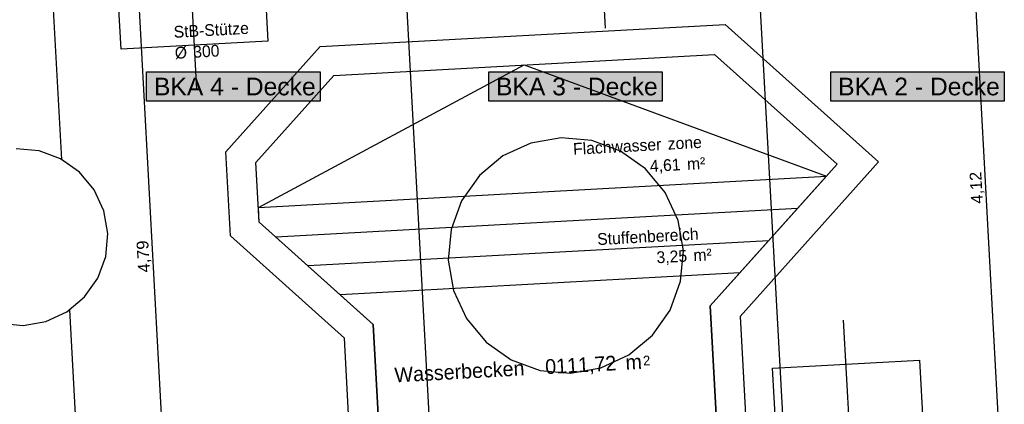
# Model space of a CAD drawing. Extents: x 199 to 1388, y 138 to 979.
# Tile 59 of 155: x 355 to 522, y 620 to 685. Entities that reach past the tile are written whole.
import ezdxf
from ezdxf.lldxf.tags import DXFTag

# ---------------------------------------------------------------- set-up
doc = ezdxf.new("R2010")
doc.units = 0
for name, color, linetype, lineweight, true_color in [('01AFU Allgemein Bemaßung-A07ET47HDI', 7, 'Continuous', 25, 0x848484), ('20 Dach Stb-Decke-A07ET47IDI', 7, 'Continuous', 25, 0x848484), ('20 Fundament-A07ET47RDI', 7, 'Continuous', 25, 0x848484), ('20 Stützen - Beschriftung-A07ET47VDI', 7, 'Continuous', 25, 0x848484), ('20 Stützen-A07ET47WDI', 7, 'Continuous', 25, 0x848484), ('20 Wasserbecken - Beschriftung', 7, 'Continuous', 25, 0x848484), ('20 Wasserbecken-A07ET47QDI', 7, 'Continuous', 25, 0x848484), ('A-0', 7, 'Continuous', 25, 0x848484), ('UPO_Loop2', 140, 'Continuous', 30, 0x00bfff), ('Uponor_ZonenGrenze', 1, 'Continuous', 25, 0xff0000)]:
    doc.layers.add(name, color=color, linetype=linetype, lineweight=lineweight, true_color=true_color)
doc.layers.add('02 Raster Gebäude-A07ET47NDI', color=7, linetype='Continuous', lineweight=25)
doc.layers.add('H_Text', color=7, linetype='Continuous', lineweight=25)
doc.styles.get("Standard").update_dxf_attribs({"font": 'arial.ttf'})
tags = doc.linetypes.add('Strichlinie eng-A07ET47GDI', pattern=[0.115, 0.075, -0.04]).pattern_tags.tags
tags[6:7] = [DXFTag(74, 4), DXFTag(75, 0), DXFTag(340, '0'), DXFTag(46, 1.0), DXFTag(50, 0.0), DXFTag(44, 0.0), DXFTag(45, 0.0)]
tags[4:5] = [DXFTag(74, 4), DXFTag(75, 0), DXFTag(340, '0'), DXFTag(46, 1.0), DXFTag(50, 0.0), DXFTag(44, 0.0), DXFTag(45, 0.0)]
tags = doc.linetypes.add('Strichpunktx2', pattern=[2, 1, -0.5, 0, -0.5]).pattern_tags.tags
tags[10:11] = [DXFTag(74, 4), DXFTag(75, 0), DXFTag(340, '0'), DXFTag(46, 1.0), DXFTag(50, 0.0), DXFTag(44, 0.0), DXFTag(45, 0.0)]
tags[8:9] = [DXFTag(74, 4), DXFTag(75, 0), DXFTag(340, '0'), DXFTag(46, 1.0), DXFTag(50, 0.0), DXFTag(44, 0.0), DXFTag(45, 0.0)]
tags[6:7] = [DXFTag(74, 4), DXFTag(75, 0), DXFTag(340, '0'), DXFTag(46, 1.0), DXFTag(50, 0.0), DXFTag(44, 0.0), DXFTag(45, 0.0)]
tags[4:5] = [DXFTag(74, 4), DXFTag(75, 0), DXFTag(340, '0'), DXFTag(46, 1.0), DXFTag(50, 0.0), DXFTag(44, 0.0), DXFTag(45, 0.0)]
tags = doc.linetypes.add('Öffnungslinie Tür Fenster-A07ET47JDI', pattern=[0.115, 0.075, -0.04]).pattern_tags.tags
tags[6:7] = [DXFTag(74, 4), DXFTag(75, 0), DXFTag(340, '0'), DXFTag(46, 1.0), DXFTag(50, 0.0), DXFTag(44, 0.0), DXFTag(45, 0.0)]
tags[4:5] = [DXFTag(74, 4), DXFTag(75, 0), DXFTag(340, '0'), DXFTag(46, 1.0), DXFTag(50, 0.0), DXFTag(44, 0.0), DXFTag(45, 0.0)]

# ---------------------------------------------------------------- blocks, each defined once
blk = doc.blocks.new('Referenz-A07ET47ZDI', base_point=(226.99, 158.1))
at = {"layer": '01AFU Allgemein Bemaßung-A07ET47HDI'}
for p, q in [((521.15, 615.71), (516.65, 697.97)), ((379.94, 597.36), (374.7, 692.98))]:
    blk.add_line(p, q, dxfattribs=at)
at = {"layer": '02 Raster Gebäude-A07ET47NDI', "linetype": 'Strichpunktx2', "ltscale": 56.250004}
for p, q in [((454.23, 683.88), (452.04, 723.82)), ((384.81, 673.51), (382.63, 713.45)), ((496.9, 594.36), (494.71, 634.3))]:
    blk.add_line(p, q, dxfattribs=at)
at = {"layer": '20 Dach Stb-Decke-A07ET47IDI', "linetype": 'Öffnungslinie Tür Fenster-A07ET47JDI', "ltscale": 56.250004}
for p, q in [((446.7, 665.25), (441.56, 664.35)), ((451.9, 664.77), (446.7, 665.25)), ((456.8, 662.97), (451.9, 664.77)), ((357.97, 663.02), (354.07, 663.37)), ((361.64, 661.67), (357.97, 663.02)), ((441.56, 664.35), (436.82, 662.16)), ((461.07, 659.96), (456.8, 662.97)), ((364.84, 659.41), (361.64, 661.67)), ((436.82, 662.16), (432.81, 658.82)), ((367.35, 656.4), (364.84, 659.41)), ((464.41, 655.95), (461.07, 659.96)), ((432.81, 658.82), (429.8, 654.55)), ((369, 652.85), (367.35, 656.4)), ((429.8, 654.55), (428, 649.65)), ((466.6, 651.22), (464.41, 655.95)), ((369.66, 648.99), (369, 652.85)), ((467.5, 646.07), (466.6, 651.22)), ((428, 649.65), (427.53, 644.45)), ((369.31, 645.09), (369.66, 648.99)), ((467.02, 640.87), (467.5, 646.07)), ((367.96, 641.41), (369.31, 645.09)), ((427.53, 644.45), (428.42, 639.31)), ((365.7, 638.21), (367.96, 641.41)), ((428.42, 639.31), (430.61, 634.57)), ((465.22, 635.97), (467.02, 640.87)), ((362.7, 635.71), (365.7, 638.21)), ((462.21, 631.7), (465.22, 635.97)), ((359.14, 634.06), (362.7, 635.71)), ((430.61, 634.57), (433.95, 630.56)), ((351.38, 633.75), (355.28, 633.39)), ((355.28, 633.39), (359.14, 634.06)), ((458.2, 628.36), (462.21, 631.7)), ((433.95, 630.56), (438.22, 627.55)), ((438.22, 627.55), (443.12, 625.75)), ((453.47, 626.17), (458.2, 628.36)), ((448.32, 625.28), (453.47, 626.17)), ((443.12, 625.75), (448.32, 625.28))]:
    blk.add_line(p, q, dxfattribs=at)
at = {"layer": '20 Fundament-A07ET47RDI', "linetype": 'Öffnungslinie Tür Fenster-A07ET47JDI', "ltscale": 56.250004}
for p, q in [((395.52, 706.64), (396.88, 681.68)), ((371.92, 680.31), (370.56, 705.27)), ((396.88, 681.68), (371.92, 680.31)), ((482.64, 626.13), (507.6, 627.49)), ((484.01, 601.16), (482.64, 626.13)), ((507.6, 627.49), (508.97, 602.53))]:
    blk.add_line(p, q, dxfattribs=at)
at = {"layer": '20 Stützen-A07ET47WDI'}
for p, q in [((405.73, 680.73), (474.6, 684.5)), ((474.6, 684.5), (500.66, 661.14)), ((389.73, 662.88), (405.73, 680.73)), ((408.07, 675.85), (472.8, 679.39)), ((472.8, 679.39), (493.6, 660.75)), ((394.84, 661.08), (408.07, 675.85)), ((390.52, 648.57), (389.73, 662.88)), ((395.39, 650.92), (394.84, 661.08)), ((500.66, 661.14), (477.15, 634.9)), ((493.6, 660.75), (472.05, 636.7)), ((395.26, 653.43), (491.78, 658.72)), ((486.87, 653.24), (398.21, 648.39)), ((414.76, 633.56), (395.39, 650.92)), ((409.88, 631.22), (390.52, 648.57)), ((481.97, 647.77), (403.69, 643.48)), ((477.06, 642.29), (409.17, 638.57)), ((472.05, 636.7), (473.2, 615.59)), ((477.15, 634.9), (479.35, 594.76)), ((415.91, 612.46), (414.76, 633.56)), ((413.59, 563.45), (409.88, 631.22))]:
    blk.add_line(p, q, dxfattribs=at)
at = {"layer": '20 Stützen-A07ET47WDI', "linetype": 'Strichlinie eng-A07ET47GDI', "ltscale": 56.250004}
for p, q in [((395.26, 653.43), (440.44, 677.62)), ((440.44, 677.62), (491.78, 658.72))]:
    blk.add_line(p, q, dxfattribs=at)
at = {"layer": 'A-0', "linetype": 'Continuous', "ltscale": 312.5}
for p, q in [((408.07, 675.85), (472.8, 679.39)), ((472.8, 679.39), (493.6, 660.75)), ((394.84, 661.08), (408.07, 675.85)), ((395.39, 650.92), (394.84, 661.08)), ((493.6, 660.75), (487.88, 654.36)), ((395.26, 653.43), (491.78, 658.72)), ((491.78, 658.72), (477.06, 642.29)), ((487.88, 654.36), (472.05, 636.7)), ((395.39, 650.92), (395.26, 653.43)), ((409.17, 638.57), (395.39, 650.92)), ((414.76, 633.56), (395.39, 650.92)), ((477.06, 642.29), (409.17, 638.57)), ((477.06, 642.29), (409.17, 638.57)), ((472.05, 636.7), (477.06, 642.29)), ((409.17, 638.57), (414.76, 633.56)), ((473.2, 615.59), (472.05, 636.7)), ((472.05, 636.7), (473.2, 615.59)), ((414.76, 633.56), (415.91, 612.46)), ((415.91, 612.46), (414.76, 633.56))]:
    blk.add_line(p, q, dxfattribs=at)
at = {"layer": '01AFU Allgemein Bemaßung-A07ET47HDI', "linetype": 'ByBlock', "ltscale": 40.625, "char_height": 2, "attachment_point": 1, "rotation": 93.1332}
for s, insert in [('{\\fArial;4,12}', (516.4, 654)), ('{\\fArial;4,79}', (374.82, 642.32))]:
    blk.add_mtext(s, dxfattribs=dict(at, insert=insert))
at = {"layer": '20 Stützen - Beschriftung-A07ET47VDI', "char_height": 2, "attachment_point": 1, "rotation": 3.1332}
for s, insert in [('{\\fCentury Gothic;StB-Stütze}', (380.8, 684.22)), ('{\\fCentury Gothic;300}', (384.12, 680.83)), ('{\\fCentury Gothic;Ø}', (380.99, 680.66))]:
    blk.add_mtext(s, dxfattribs=dict(at, insert=insert))
at = {"layer": '20 Wasserbecken - Beschriftung', "char_height": 2, "attachment_point": 1, "rotation": 3.1332}
for s, insert in [('{\\fCentury Gothic;Flachwasser}', (448.68, 664.35)), ('{\\fCentury Gothic;zone}', (464.76, 665.23)), ('{\\fCentury Gothic;4,61}', (461.74, 661.45)), ('{\\fCentury Gothic;m²}', (468.04, 661.79)), ('{\\fCentury Gothic;Stuffenbereich}', (452.78, 649.02)), ('{\\fCentury Gothic;3,25}', (462.86, 645.93)), ('{\\fCentury Gothic;m²}', (469.13, 646.28))]:
    blk.add_mtext(s, dxfattribs=dict(at, insert=insert))
at = {"layer": '20 Wasserbecken-A07ET47QDI', "linetype": 'Continuous', "ltscale": 40.625, "attachment_point": 1, "rotation": 3.1332}
for s, insert, char_height in [('{\\fCentury Gothic;0111,72}', (443.93, 627.6), 2.5), ('{\\fCentury Gothic;m}', (457.57, 628.34), 2.5), ('{\\fCentury Gothic;2}', (460.58, 628.21), 1.65), ('{\\fCentury Gothic;Wasserbecken}', (418.32, 626.19), 2.5)]:
    blk.add_mtext(s, dxfattribs=dict(at, insert=insert, char_height=char_height))

msp = doc.modelspace()

# ---------------------------------------------------------------- linework, layer by layer
at = {"layer": 'H_Text'}
for p, q in [((376.26, 676.46), (405.76, 676.46)), ((376.26, 671.46), (376.26, 676.46)), ((405.76, 676.46), (405.76, 671.46)), ((434.39, 676.46), (463.89, 676.46)), ((434.39, 671.46), (434.39, 676.46)), ((463.89, 676.46), (463.89, 671.46)), ((492.53, 676.46), (522.03, 676.46)), ((492.53, 671.46), (492.53, 676.46)), ((522.03, 676.46), (522.03, 671.46)), ((405.76, 671.46), (376.26, 671.46)), ((463.89, 671.46), (434.39, 671.46)), ((522.03, 671.46), (492.53, 671.46))]:
    msp.add_line(p, q, dxfattribs=at)
at = {"layer": 'H_Text', "color": 7, "true_color": 0xffffff}
for points in [[(376.26, 671.46), (405.76, 671.46), (376.26, 676.46)], [(405.76, 671.46), (376.26, 676.46), (405.76, 676.46)], [(434.39, 671.46), (463.89, 671.46), (434.39, 676.46)], [(463.89, 671.46), (434.39, 676.46), (463.89, 676.46)], [(492.53, 671.46), (522.03, 671.46), (492.53, 676.46)], [(522.03, 671.46), (492.53, 676.46), (522.03, 676.46)]]:
    msp.add_solid(points, dxfattribs=at)
at = {"layer": 'Uponor_ZonenGrenze', "ltscale": 0.25}
for p, q in [((485.94, 589.56), (474.83, 792.46)), ((426.33, 580.8), (414.92, 789.18)), ((361.82, 661.57), (355.01, 785.9)), ((367.14, 564.37), (363.21, 636.05))]:
    msp.add_line(p, q, dxfattribs=at)

# ---------------------------------------------------------------- block references
at = {"layer": 'UPO_Loop2', "color": 219, "lineweight": 80, "ltscale": 4000.00006, "true_color": 0x642165}
msp.add_blockref('Referenz-A07ET47ZDI', (226.99, 158.1), dxfattribs=at)

# ---------------------------------------------------------------- texts
at = {"layer": 'H_Text', "char_height": 3, "attachment_point": 1}
for s, insert in [('{\\fArial;BKA 4 - Decke}', (377.51, 675.46)), ('{\\fArial;BKA 3 - Decke}', (435.64, 675.46)), ('{\\fArial;BKA 2 - Decke}', (493.78, 675.46))]:
    msp.add_mtext(s, dxfattribs=dict(at, insert=insert))

doc.saveas('drawing.dxf')
